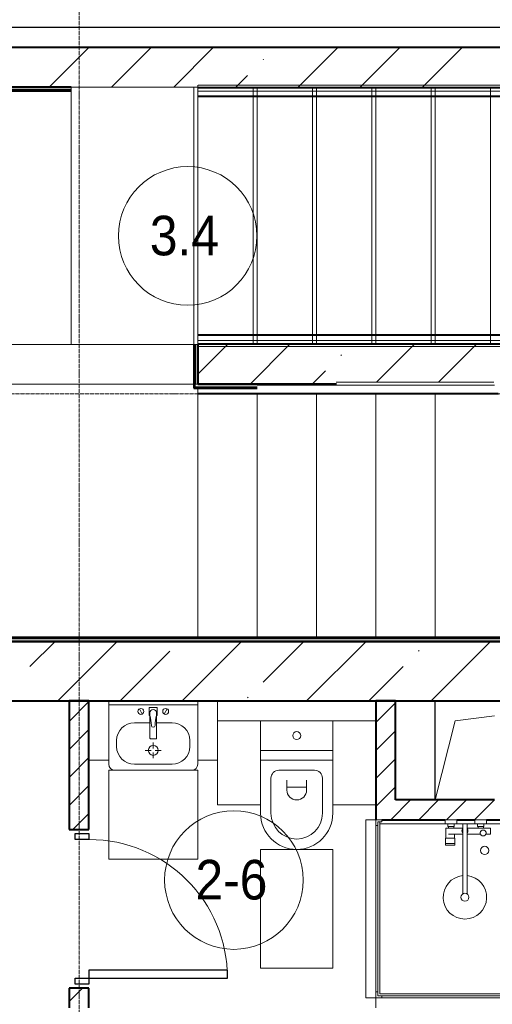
# Model space of a CAD drawing. Header units: millimetres. Extents: x -816133 to 919604, y 87941 to 147341.
# Tile 122 of 201: x -19652 to -17264, y 124292 to 129264. Entities that reach past the tile are written whole.
import ezdxf

# ---------------------------------------------------------------- set-up
doc = ezdxf.new("R2010")
doc.units = ezdxf.units.MM
for name, pattern in [('ADSK_Линия сетки', [25, 20, -2.5, 0, -2.5]), ('Линия сетки', [25, 20, -2.5, 0, -2.5]), ('Сверху', [3.96875, 2.38125, -1.5875]), ('Сверху_2_', [4.5, 3, -1.5]), ('Штрих_3_1_5_', [4.5, 3, -1.5])]:
    doc.linetypes.add(name, pattern=pattern)
for name, color, linetype, lineweight in [('_Сверху_ - Линия разреза ограждения', 7, 'Сверху_2_', 18), ('A-000-M_MASS', 7, 'Continuous', 18), ('A-010-A_ROOM', 7, 'Continuous', 20), ('A-200-M_WALL', 7, 'Continuous', 18), ('A-200-M_WALL_EXT', 7, 'Continuous', 18), ('A-200-M_WALL_INT', 7, 'Continuous', 18), ('A-200-M_WALL_PAT', 7, 'Continuous', 40), ('A-242-M_STAIR', 7, 'Continuous', 18), ('A-242-MB_STAIR', 7, 'Сверху_2_', 18), ('A-325-M_DOOR', 7, 'Continuous', 18), ('A-325-M_DOOR_OPENING', 7, 'Continuous', 18), ('A-700-M_FFE', 7, 'Continuous', 18), ('M-520-M_DRAINAGE_FW', 7, 'Continuous', 18), ('Z-030-M_GRID', 7, 'Continuous', 9), ('Поручни', 252, 'Continuous', 5), ('СС-011-ПОЖ-СИГНАЛИЗАЦИЯ', 1, 'Continuous', 30)]:
    doc.layers.add(name, color=color, linetype=linetype, lineweight=lineweight)
doc.styles.add('Arial_2', font='arial.ttf', dxfattribs={"width": 0.9, "height": 400})

# ---------------------------------------------------------------- blocks, each defined once
blk = doc.blocks.new('10эт')
at = {"layer": '_Сверху_ - Линия разреза ограждения', "color": 9, "linetype": 'Сверху'}
for p, q in [((341551.7, 127780.7), (341551.7, 127810.7)), ((344551.7, 127810.7), (341551.7, 127810.7)), ((341551.7, 127750.7), (341551.7, 127800.7)), ((344551.7, 127800.7), (341551.7, 127800.7)), ((341551.7, 127755.7), (341551.7, 127795.7)), ((344551.7, 127795.7), (341551.7, 127795.7)), ((344551.7, 127780.7), (341551.7, 127780.7)), ((344551.7, 127755.7), (341551.7, 127755.7)), ((344551.7, 127750.7), (341551.7, 127750.7)), ((341551.7, 126501.5), (341551.7, 126551.5)), ((344551.7, 126551.5), (341551.7, 126551.5)), ((341551.7, 126506.5), (341551.7, 126546.5)), ((344551.7, 126546.5), (341551.7, 126546.5)), ((341551.7, 126491.5), (341551.7, 126521.5)), ((344551.7, 126521.5), (341551.7, 126521.5)), ((344551.7, 126506.5), (341551.7, 126506.5)), ((344551.7, 126501.5), (341551.7, 126501.5)), ((344551.7, 126491.5), (341551.7, 126491.5))]:
    blk.add_line(p, q, dxfattribs=at)
at = {"layer": 'A-000-M_MASS', "color": 9}
for p, q in [((340911.7, 127801.1), (341531.7, 127801.1)), ((340911.7, 127801.1), (340911.7, 126501.1)), ((341531.7, 127801.1), (341831.7, 127801.1)), ((341531.7, 126501.1), (341531.7, 127801.1)), ((341831.7, 127801.1), (342131.7, 127801.1)), ((341831.7, 127801.1), (341831.7, 126501.1)), ((342431.7, 127801.1), (342131.7, 127801.1)), ((342131.7, 127801.1), (342131.7, 126501.1)), ((342431.7, 126501.1), (342431.7, 127801.1)), ((342731.7, 127801.1), (342431.7, 127801.1)), ((342731.7, 126501.1), (342731.7, 127801.1)), ((343031.7, 127801.1), (342731.7, 127801.1)), ((343031.7, 126501.1), (343031.7, 127801.1)), ((343031.7, 127801.1), (343331.7, 127801.1)), ((341531.7, 126501.1), (340911.7, 126501.1)), ((341831.7, 126501.1), (341531.7, 126501.1)), ((342131.7, 126501.1), (341831.7, 126501.1)), ((342431.7, 126501.1), (342131.7, 126501.1)), ((342731.7, 126501.1), (342431.7, 126501.1)), ((343031.7, 126501.1), (342731.7, 126501.1)), ((343331.7, 126501.1), (343031.7, 126501.1)), ((342751.7, 124201.1), (342851.7, 124601.1)), ((342851.7, 124601.1), (343051.7, 124626.1))]:
    blk.add_line(p, q, dxfattribs=at)
at = {"layer": 'A-000-M_MASS', "color": 9, "lineweight": 30}
blk.add_line((342751.7, 124201.1), (342751.7, 124701.1), dxfattribs=at)
at = {"layer": 'A-010-A_ROOM', "color": 9}
for centre in [(341500.7, 127049.3), (341734.1, 123796.5)]:
    blk.add_circle(centre, 350, dxfattribs=at)
at = {"layer": 'A-200-M_WALL', "color": 9, "lineweight": 40}
for p, q in [((339016.7, 127786.1), (340911.7, 127786.1)), ((341536.7, 126501.1), (341536.7, 126301)), ((341536.7, 126286), (341536.7, 126301)), ((341536.7, 126286), (341852.3, 126286)), ((343951.7, 125016.1), (339971.7, 125016.1))]:
    blk.add_line(p, q, dxfattribs=at)
at = {"layer": 'A-200-M_WALL_EXT', "color": 9, "lineweight": 40}
for p, q in [((344591.7, 128001.1), (339751.7, 128001.1)), ((339751.7, 127801.1), (340911.7, 127801.1)), ((341551.7, 126501.1), (341551.7, 126301.1)), ((341551.7, 126301.1), (342252.3, 126301.1)), ((344591.7, 125001.1), (339951.7, 125001.1)), ((338251.7, 124701.1), (344591.7, 124701.1))]:
    blk.add_line(p, q, dxfattribs=at)
at = {"layer": 'A-200-M_WALL_INT', "color": 9, "lineweight": 40}
for p, q in [((340911.7, 127801.1), (339751.7, 127801.1)), ((338951.7, 127781.1), (340911.7, 127781.1)), ((341531.7, 126501.1), (341531.7, 126301)), ((341551.7, 126301), (341551.7, 126501.1)), ((341531.7, 126301), (341531.7, 126286)), ((342252.3, 126301), (341551.7, 126301)), ((341531.7, 126286), (341531.7, 126281)), ((341531.7, 126281), (341852.3, 126281)), ((343951.7, 125021.1), (339971.7, 125021.1)), ((339971.7, 125001.1), (343951.7, 125001.1)), ((341001.7, 124701.1), (340901.7, 124701.1)), ((340901.7, 124701.1), (340901.7, 124051.1)), ((341001.7, 124051.1), (341001.7, 124701.1)), ((342551.7, 124701.1), (342451.7, 124701.1)), ((342451.7, 124701.1), (342451.7, 124201.1)), ((342551.7, 124201.1), (342551.7, 124701.1)), ((342451.7, 124201.1), (342451.7, 124101.1)), ((343051.7, 124201.1), (342551.7, 124201.1)), ((342481.7, 124101.1), (342801.9, 124101.1)), ((342861.7, 124101.1), (342951.7, 124101.1)), ((343011.5, 124101.1), (343651.7, 124101.1)), ((340901.7, 124051.1), (341001.7, 124051.1)), ((341001.7, 123251.1), (340901.7, 123251.1)), ((340901.7, 123251.1), (340901.7, 123151.1)), ((341001.7, 123151.1), (341001.7, 123251.1))]:
    blk.add_line(p, q, dxfattribs=at)
at = {"layer": 'A-200-M_WALL_PAT', "color": 9, "linetype": 'Continuous', "lineweight": 9}
for p, q in [((340801.6, 127801.1), (341001.6, 128001.1)), ((341116, 127801.1), (341316, 128001.1)), ((341430.3, 127801.1), (341630.3, 128001.1)), ((342058.9, 127801.1), (342258.9, 128001.1)), ((342373.2, 127801.1), (342573.2, 128001.1)), ((342687.5, 127801.1), (342887.5, 128001.1)), ((341882.1, 127938.5), (341884.4, 127940.9)), ((341744.6, 127801.1), (341803.5, 127860)), ((341551.7, 126351), (341701.8, 126501.1)), ((341816.1, 126301.1), (342016.1, 126501.1)), ((342454.3, 126310.6), (342644.7, 126501.1)), ((342768.6, 126310.6), (342959, 126501.1)), ((342274.9, 126445.6), (342277.3, 126447.9)), ((342130.4, 126301.1), (342196.4, 126367)), ((340703.4, 124874), (340830.4, 125001.1)), ((340844.7, 124701.1), (341144.7, 125001.1)), ((341473.3, 124701.1), (341773.3, 125001.1)), ((341882.1, 124795.4), (342087.7, 125001.1)), ((342102, 124701.1), (342402, 125001.1)), ((342730.6, 124701.1), (343030.6, 125001.1)), ((341159, 124701.1), (341410.6, 124952.6)), ((342667.8, 124952.6), (342670.2, 124955)), ((342416.3, 124701.1), (342589.2, 124874)), ((341803.5, 124716.9), (341805.8, 124719.2)), ((340901.7, 124597.5), (341001.7, 124697.5)), ((342451.7, 124591.9), (342551.7, 124691.9)), ((340901.7, 124456.1), (341001.7, 124556.1)), ((342451.7, 124450.5), (342551.7, 124550.5)), ((340901.7, 124314.7), (341001.7, 124414.7)), ((342451.7, 124309), (342551.7, 124409)), ((340901.7, 124173.3), (341001.7, 124273.3)), ((342485.1, 124201.1), (342551.7, 124267.6)), ((342451.7, 124167.6), (342485.1, 124201.1)), ((342526.6, 124101.1), (342626.6, 124201.1)), ((342668, 124101.1), (342768, 124201.1)), ((342809.4, 124101.1), (342909.4, 124201.1)), ((342950.8, 124101.1), (343050.8, 124201.1)), ((340920.9, 124051.1), (341001.7, 124131.8)), ((340901.7, 123183.3), (340969.5, 123251.1))]:
    blk.add_line(p, q, dxfattribs=at)
at = {"layer": 'A-242-M_STAIR', "color": 9}
for p, q in [((341551.7, 126250.6), (341551.7, 125021.1)), ((341851.7, 126250.6), (341851.7, 125021.1)), ((342151.7, 126250.6), (342151.7, 125021.1)), ((342451.7, 126250.6), (342451.7, 125021.1)), ((342751.7, 126250.6), (342751.7, 125021.1))]:
    blk.add_line(p, q, dxfattribs=at)
at = {"layer": 'A-242-M_STAIR', "color": 9, "linetype": 'Штрих_3_1_5_'}
for p, q in [((341551.7, 126250.6), (341551.7, 125021.1)), ((341851.7, 126250.6), (341851.7, 125021.1)), ((342151.7, 126250.6), (342151.7, 125021.1)), ((342451.7, 126250.6), (342451.7, 125021.1)), ((342751.7, 126250.6), (342751.7, 125021.1))]:
    blk.add_line(p, q, dxfattribs=at)
at = {"layer": 'A-242-MB_STAIR', "color": 9, "linetype": 'Сверху'}
for p, q in [((341551.7, 126501.1), (341551.7, 127801.1)), ((344551.7, 127801.1), (341551.7, 127801.1)), ((341851.7, 126501.1), (341851.7, 127801.1)), ((341851.7, 126501.1), (341851.7, 127801.1)), ((342151.7, 126501.1), (342151.7, 127801.1)), ((342151.7, 126501.1), (342151.7, 127801.1)), ((342451.7, 126501.1), (342451.7, 127801.1)), ((342451.7, 126501.1), (342451.7, 127801.1)), ((342751.7, 126501.1), (342751.7, 127801.1)), ((342751.7, 126501.1), (342751.7, 127801.1)), ((344551.7, 126501.1), (341551.7, 126501.1))]:
    blk.add_line(p, q, dxfattribs=at)
at = {"layer": 'A-325-M_DOOR', "color": 9, "lineweight": 30}
for p, q in [((340931.7, 124031.1), (341001.7, 124031.1)), ((340931.7, 124001.1), (340931.7, 124031.1)), ((341001.7, 124031.1), (341001.7, 124001.1)), ((341001.7, 124001.1), (340931.7, 124001.1)), ((341701.7, 123341.1), (341001.7, 123341.1)), ((341001.7, 123341.1), (341001.7, 123301.1)), ((341701.7, 123301.1), (341701.7, 123341.1)), ((340931.7, 123301.1), (341001.7, 123301.1)), ((340931.7, 123271.1), (340931.7, 123301.1)), ((341001.7, 123271.1), (340931.7, 123271.1)), ((341001.7, 123301.1), (341701.7, 123301.1)), ((341001.7, 123301.1), (341701.7, 123301.1)), ((341001.7, 123301.1), (341001.7, 123271.1))]:
    blk.add_line(p, q, dxfattribs=at)
at = {"layer": 'A-325-M_DOOR', "color": 9, "lineweight": 9}
blk.add_arc((341001.7, 123301.1), 700, 0, 90, dxfattribs=at)
at = {"layer": 'A-325-M_DOOR_OPENING', "color": 9}
for p, q in [((340911.7, 126501.1), (339951.7, 126501.1)), ((341551.7, 126301.1), (339951.7, 126301.1))]:
    blk.add_line(p, q, dxfattribs=at)
at = {"layer": 'A-700-M_FFE', "color": 9, "lineweight": 9}
for p, q in [((341101.7, 124401.1), (341101.7, 124701.1)), ((341551.7, 124701.1), (341551.7, 124401.1)), ((341651.7, 124401.1), (341651.7, 124701.1)), ((341869.2, 124601.1), (341651.7, 124601.1)), ((342451.7, 124601.1), (342234.2, 124601.1)), ((341001.7, 124401.1), (341101.7, 124401.1)), ((341551.7, 124401.1), (341651.7, 124401.1)), ((341651.7, 124401.1), (341651.7, 124176.1)), ((341551.7, 124351.1), (341101.7, 124351.1)), ((341101.7, 124351.1), (341101.7, 123901.1)), ((341551.7, 123901.1), (341551.7, 124351.1)), ((341651.7, 124176.1), (341869.2, 124176.1)), ((342234.2, 124176.1), (342451.7, 124176.1)), ((342451.7, 124101.1), (342401.7, 124101.1)), ((342401.7, 124101.1), (342401.7, 123201.1)), ((342451.7, 123201.1), (342451.7, 124101.1)), ((342234.2, 123951.1), (341869.2, 123951.1)), ((341869.2, 123951.1), (341869.2, 123351.1)), ((342234.2, 123351.1), (342234.2, 123951.1)), ((341101.7, 123901.1), (341551.7, 123901.1)), ((341869.2, 123351.1), (342234.2, 123351.1)), ((342401.7, 123201.1), (342451.7, 123201.1)), ((343351.7, 123201.1), (342451.7, 123201.1)), ((342451.7, 123201.1), (342451.7, 123151.1))]:
    blk.add_line(p, q, dxfattribs=at)
at = {"layer": 'M-520-M_DRAINAGE_FW', "color": 9}
for p, q in [((341101.7, 124681.1), (341551.7, 124681.1)), ((341257, 124661.2), (341271.1, 124634.7)), ((341346.7, 124668), (341306.7, 124668)), ((341306.7, 124668), (341306.7, 124628)), ((341346.7, 124628), (341346.7, 124668)), ((341396.4, 124661.2), (341382.4, 124634.7)), ((341306.7, 124628), (341309.7, 124628)), ((341309.7, 124641), (341309.7, 124628)), ((341309.7, 124628), (341309.7, 124513.1)), ((341343.7, 124628), (341343.7, 124641)), ((341343.7, 124513.1), (341343.7, 124628)), ((341343.7, 124628), (341346.7, 124628)), ((341869.2, 124601.1), (342234.2, 124601.1)), ((341869.2, 124451.1), (341869.2, 124601.1)), ((342234.2, 124601.1), (342234.2, 124451.1)), ((341309.7, 124591.1), (341231.7, 124591.1)), ((341421.7, 124591.1), (341343.7, 124591.1)), ((341312.7, 124510.1), (341340.7, 124510.1)), ((341141.7, 124501.1), (341141.7, 124471.1)), ((341326.7, 124491.1), (341326.7, 124461.1)), ((341511.7, 124471.1), (341511.7, 124501.1)), ((341316.7, 124451.1), (341286.7, 124451.1)), ((341326.7, 124411.1), (341326.7, 124441.1)), ((341366.7, 124451.1), (341336.7, 124451.1)), ((342234.2, 124451.1), (341869.2, 124451.1)), ((341869.2, 124451.1), (342234.2, 124451.1)), ((341869.2, 124401.1), (341869.2, 124451.1)), ((342234.2, 124451.1), (342234.2, 124401.1)), ((341101.7, 124401.1), (341101.7, 124381.1)), ((341231.7, 124381.1), (341421.7, 124381.1)), ((341551.7, 124381.1), (341551.7, 124401.1)), ((341869.2, 124401.1), (342234.2, 124401.1)), ((341869.2, 124133.6), (341869.2, 124401.1)), ((342234.2, 124401.1), (341869.2, 124401.1)), ((342234.2, 124401.1), (342234.2, 124133.6)), ((341921.7, 124311.1), (341921.7, 124133.6)), ((342141.7, 124351.1), (341961.7, 124351.1)), ((342181.7, 124133.6), (342181.7, 124311.1)), ((342001.7, 124301.1), (342001.7, 124251.1)), ((342101.7, 124266.1), (342001.7, 124266.1)), ((342101.7, 124251.1), (342101.7, 124301.1)), ((342481.7, 124101.1), (342451.7, 124101.1)), ((342451.7, 124071.1), (342461.7, 124071.1)), ((342461.7, 124071.1), (342461.7, 124091.1)), ((342461.7, 124091.1), (342481.7, 124091.1)), ((342471.7, 124091.1), (342461.7, 124091.1)), ((342461.7, 124091.1), (342461.7, 123211.1)), ((342471.7, 123221.1), (342471.7, 124091.1)), ((342801.9, 124081.1), (342471.7, 124081.1)), ((342481.7, 124091.1), (342481.7, 124101.1)), ((342861.7, 124101.1), (342801.9, 124101.1)), ((342801.9, 124101.1), (342801.9, 124081.1)), ((342801.9, 124081.1), (342861.7, 124081.1)), ((342818.4, 124059), (342805.5, 124059)), ((342805.5, 124059), (342805.5, 124008.6)), ((342847.7, 124081.1), (342815.7, 124081.1)), ((342815.7, 124081.1), (342815.7, 124067.1)), ((342815.7, 124067.1), (342847.7, 124067.1)), ((342845.3, 124067.1), (342818.4, 124067.1)), ((342818.4, 124067.1), (342818.4, 124059)), ((342890.4, 124059), (342818.4, 124059)), ((342818.4, 124059), (342845.3, 124059)), ((342845.3, 124059), (342845.3, 124067.1)), ((342847.7, 124067.1), (342847.7, 124081.1)), ((342861.7, 124081.1), (342861.7, 124101.1)), ((342890.4, 124081.1), (342861.7, 124081.1)), ((342913.1, 124081.1), (342890.4, 124081.1)), ((342890.4, 124081.1), (342890.4, 123726)), ((342951.7, 124081.1), (342913.1, 124081.1)), ((342913.1, 123726), (342913.1, 124081.1)), ((343030.8, 124059), (342913.1, 124059)), ((343011.5, 124101.1), (342951.7, 124101.1)), ((342951.7, 124101.1), (342951.7, 124081.1)), ((342951.7, 124081.1), (343011.5, 124081.1)), ((342997.7, 124081.1), (342965.7, 124081.1)), ((342965.7, 124081.1), (342965.7, 124067.1)), ((342965.7, 124067.1), (342997.7, 124067.1)), ((342995, 124067.1), (342968.1, 124067.1)), ((342968.1, 124067.1), (342968.1, 124059)), ((342968.1, 124059), (342995, 124059)), ((342995, 124059), (342995, 124067.1)), ((342997.7, 124067.1), (342997.7, 124081.1)), ((343011.5, 124081.1), (343011.5, 124101.1)), ((343331.7, 124081.1), (343011.5, 124081.1)), ((343030.8, 124027.3), (343030.8, 124059)), ((342850.6, 124008.6), (342803.6, 124008.6)), ((342803.6, 124008.6), (342803.6, 123981)), ((342805.5, 124008.6), (342848.3, 124008.6)), ((342818.4, 124027.3), (342890.4, 124027.3)), ((342848.3, 124008.6), (342848.3, 124027.3)), ((342850.6, 123981), (342850.6, 124008.6)), ((342913.1, 124027.3), (342980.4, 124027.3)), ((343007.4, 124027.3), (343030.8, 124027.3)), ((342803.6, 123981), (342850.6, 123981)), ((342850.6, 123981), (342803.6, 123981)), ((342803.6, 123981), (342803.6, 123972)), ((342803.6, 123972), (342850.6, 123972)), ((342850.6, 123972), (342850.6, 123981)), ((342461.7, 123231.1), (342451.7, 123231.1)), ((342461.7, 123211.1), (342461.7, 123231.1)), ((342481.7, 123211.1), (342461.7, 123211.1)), ((342461.7, 123211.1), (343341.7, 123211.1)), ((343341.7, 123221.1), (342471.7, 123221.1)), ((342481.7, 123201.1), (342481.7, 123211.1))]:
    blk.add_line(p, q, dxfattribs=at)
for centre, radius, start, end in [((341264.1, 124648), 15, 0, 180), ((341326.7, 124641), 17, 0, 180), ((341389.4, 124648), 15, 0, 180), ((341264.1, 124648), 15, 180, 0), ((341109.1, 124571.2), 208.5, 1.5946, 15.8177), ((341544.3, 124571.2), 208.5, 164.1823, 178.4054), ((341389.4, 124648), 15, 180, 0), ((341231.7, 124501.1), 90, 90, 180), ((341326.7, 124577), 9.19, 180, 0), ((341421.7, 124501.1), 90, 0, 90), ((341312.7, 124513.1), 3, 180, 270), ((341312.7, 124513.1), 3, 195, 255), ((341340.7, 124513.1), 3, 270, 0), ((341340.7, 124513.1), 3, 285, 345), ((342051.7, 124526.1), 20, 0, 180), ((342051.7, 124526.1), 20, 180, 0), ((341231.7, 124471.1), 90, 180, 270), ((341326.7, 124451.1), 25, 0, 180), ((341421.7, 124471.1), 90, 270, 0), ((341326.7, 124451.1), 25, 180, 0), ((341131.7, 124381.1), 30, 180, 270), ((341521.7, 124381.1), 30, 270, 0), ((341961.7, 124311.1), 40, 90, 180), ((342141.7, 124311.1), 40, 0, 90), ((342051.7, 124251.1), 50, 180, 0), ((342051.7, 124133.6), 182.5, 180, 0), ((342051.7, 124133.6), 130, 180, 0), ((342901.7, 124045), 15.5, 137.0093, 222.9907), ((342901.7, 124045), 15.5, 317.0093, 42.9907), ((342993.9, 124033.9), 15, 334.0483, 205.9517), ((342993.9, 124033.9), 15, 0, 180), ((342993.9, 124033.9), 15, 180, 0), ((343001.7, 123945.9), 20.9, 0, 180), ((343001.7, 123945.9), 20.9, 180, 0), ((342901.7, 123709.5), 110, 95.916, 84.084), ((342901.7, 123709.5), 20, 0, 180), ((342901.7, 123709.5), 20, 180, 0), ((342901.7, 123709.5), 20, 55.4667, 124.5333)]:
    blk.add_arc(centre, radius, start, end, dxfattribs=at)
at = {"layer": 'Z-030-M_GRID', "color": 9, "linetype": 'Линия сетки'}
blk.add_line((340951.7, 117346.8), (340951.7, 137026.1), dxfattribs=at)
at = {"layer": 'Z-030-M_GRID', "color": 9, "linetype": 'ADSK_Линия сетки'}
blk.add_line((358421.7, 126251.1), (308438.4, 126251.1), dxfattribs=at)
at = {"layer": 'Поручни', "color": 9}
for p, q in [((341851.7, 126295.6), (343051.1, 126295.6)), ((342251.7, 126310.6), (343048.6, 126310.6)), ((341551.7, 126255.6), (341551.7, 126281)), ((341551.7, 126250.6), (341551.7, 126255.6)), ((341551.7, 126255.6), (343069.8, 126255.6)), ((341551.7, 126250.6), (343072.1, 126250.6))]:
    blk.add_line(p, q, dxfattribs=at)
at = {"layer": 'A-010-A_ROOM', "color": 9, "lineweight": 30, "style": 'Arial_2', "width": 0.9}
for s, p in [('3.4', (341309.5, 126951)), ('2-6', (341540.2, 123698.2))]:
    blk.add_text(s, height=200, dxfattribs=at).set_placement(p)

msp = doc.modelspace()

# ---------------------------------------------------------------- linework, layer by layer
at = {"layer": 'СС-011-ПОЖ-СИГНАЛИЗАЦИЯ'}
msp.add_lwpolyline([(-8619.1, 129952.2), (-8619.1, 129224.3), (-21108.6, 129224.3), (-21108.6, 129785.2)], dxfattribs=at)

# ---------------------------------------------------------------- block references
at = {"layer": 'СС-011-ПОЖ-СИГНАЛИЗАЦИЯ', "color": 9, "lineweight": 30}
msp.add_blockref('10эт', (-360303.7, 1122.9), dxfattribs=at)

doc.saveas('drawing.dxf')
